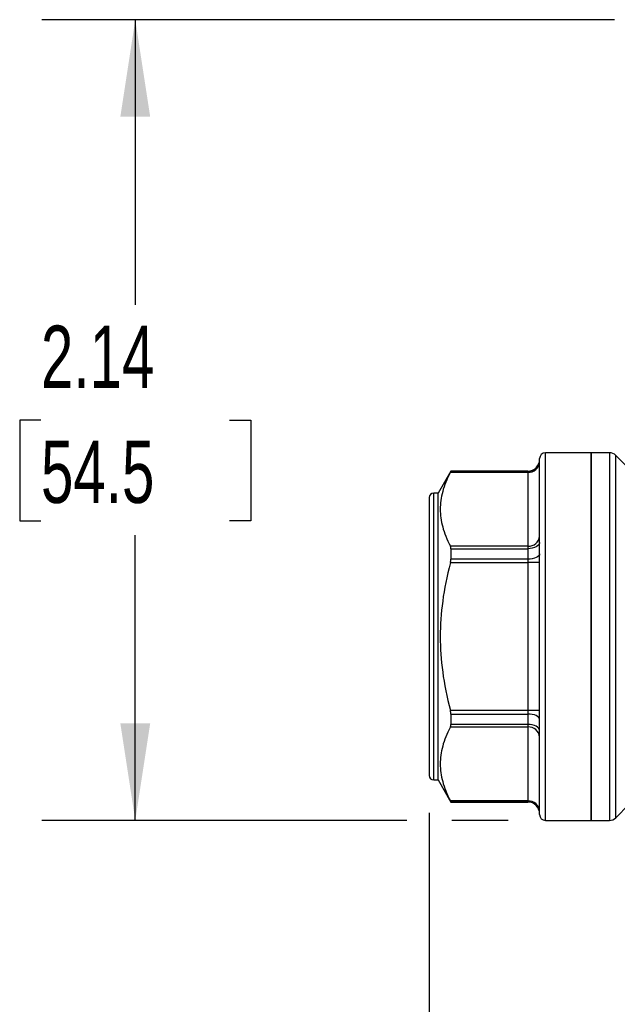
# Model space of a CAD drawing. Header units: inches. Extents: x 0.5 to 21.5, y 0.5 to 16.5.
# Tile 3 of 19: x 4.1 to 5.7, y 4.7 to 7.4. Entities that reach past the tile are written whole.
import ezdxf

# ---------------------------------------------------------------- set-up
doc = ezdxf.new("R2010")
doc.units = ezdxf.units.IN
doc.header["$LTSCALE"] = 2
doc.header["$MEASUREMENT"] = 0
doc.linetypes.add('SLD-Solid', pattern=[0])
doc.layers.add('DIMENSIONS', color=140, linetype='SLD-Solid', lineweight=25)
doc.styles.add('SLDTEXTSTYLE0', font='TXT', dxfattribs={"width": 0.7})
doc.dimstyles.new('SLDDIMSTYLE1', dxfattribs={"dimtxt": 0.169922, "dimasz": 0.26, "dimexe": 0, "dimexo": 0.0625, "dimgap": 0.04248, "dimtad": 0, "dimtih": 1, "dimtoh": 1, "dimrnd": 1e-09, "dimzin": 12, "dimdsep": 46, "dimtxsty": 'SLDTEXTSTYLE0', "dimsah": 1, "dimcen": 0.09, "dimadec": 0, "dimazin": 3, "dimtfac": 1, "dimtmove": 0, "dimatfit": 0, "dimfxl": 0, "dimfrac": 2, "dimtolj": 1, "dimtzin": 12, "dimarcsym": 0})
doc.dimstyles.new('SLDDIMSTYLE3', dxfattribs={"dimtxt": 0.169922, "dimasz": 0.26, "dimexe": 0, "dimexo": 0.0625, "dimgap": 0.04248, "dimtad": 0, "dimtih": 1, "dimtoh": 1, "dimrnd": 1e-09, "dimzin": 12, "dimdsep": 46, "dimtxsty": 'SLDTEXTSTYLE0', "dimsah": 1, "dimcen": 0.09, "dimadec": 0, "dimazin": 3, "dimtfac": 1, "dimtofl": 0, "dimtmove": 0, "dimatfit": 3, "dimfxl": 0, "dimfrac": 2, "dimtolj": 1, "dimtzin": 12, "dimarcsym": 0})

# ---------------------------------------------------------------- blocks, each defined once
blk = doc.blocks.new('_D_1')
at = {"layer": 'DIMENSIONS'}
for p, q in [((5.169, 5.2409), (5.169, 3.2386)), ((6.9407, 5.2409), (6.9407, 3.2386)), ((5.169, 3.4886), (4.669, 3.4886)), ((5.8024, 3.4886), (5.7453, 3.4886)), ((5.7453, 3.4886), (5.7453, 3.2185)), ((6.3073, 3.4886), (6.3644, 3.4886)), ((6.3644, 3.4886), (6.3644, 3.2185)), ((6.9407, 3.4886), (7.4407, 3.4886)), ((5.7453, 3.2185), (5.8024, 3.2185)), ((6.3644, 3.2185), (6.3073, 3.2185))]:
    blk.add_line(p, q, dxfattribs=at)
for points in [[(5.169, 3.4886), (4.909, 3.5286), (4.909, 3.4486)], [(6.9407, 3.4886), (7.2007, 3.4486), (7.2007, 3.5286)]]:
    blk.add_solid(points, dxfattribs=at)
at = {"layer": 'DIMENSIONS', "char_height": 0.16667, "attachment_point": 1, "style": 'SLDTEXTSTYLE0'}
for s, insert in [('1.77', (5.8024, 3.7415)), ('45.0', (5.8024, 3.4334))]:
    blk.add_mtext(s, dxfattribs=dict(at, insert=insert))
blk = doc.blocks.new('_D_3')
at = {"layer": 'DIMENSIONS'}
for p, q in [((5.665, 7.3646), (4.1316, 7.3646)), ((4.3816, 7.3646), (4.3816, 6.6008)), ((4.1291, 6.2927), (4.0721, 6.2927)), ((4.0721, 6.2927), (4.0721, 6.0227)), ((4.6341, 6.2927), (4.6911, 6.2927)), ((4.6911, 6.2927), (4.6911, 6.0227)), ((4.0721, 6.0227), (4.1291, 6.0227)), ((4.6911, 6.0227), (4.6341, 6.0227)), ((4.3816, 5.2209), (4.3816, 5.9846)), ((5.109, 5.2209), (4.1316, 5.2209)), ((5.38, 5.2209), (5.229, 5.2209))]:
    blk.add_line(p, q, dxfattribs=at)
for points in [[(4.3816, 7.3646), (4.3416, 7.1046), (4.4216, 7.1046)], [(4.3816, 5.2209), (4.4216, 5.4809), (4.3416, 5.4809)]]:
    blk.add_solid(points, dxfattribs=at)
at = {"layer": 'DIMENSIONS', "char_height": 0.16667, "attachment_point": 1, "style": 'SLDTEXTSTYLE0'}
for s, insert in [('2.14', (4.1291, 6.5456)), ('54.5', (4.1291, 6.2375))]:
    blk.add_mtext(s, dxfattribs=dict(at, insert=insert))

msp = doc.modelspace()

# ---------------------------------------------------------------- linework, layer by layer
for p, q in [((5.6021, 6.2051), (5.48, 6.2051)), ((5.48, 5.2209), (5.48, 6.2051)), ((5.6514, 6.2051), (5.6021, 6.2051)), ((5.6021, 6.2051), (5.6021, 5.2209)), ((5.6021, 5.2209), (5.6021, 6.2051)), ((5.6514, 6.2051), (5.6514, 5.2209)), ((5.7034, 6.1628), (5.6681, 6.1982)), ((5.6681, 5.2278), (5.6681, 6.1982)), ((5.4643, 5.2366), (5.4643, 6.1894)), ((5.2267, 6.1559), (5.1926, 6.0968)), ((5.2255, 6.153), (5.4328, 6.153)), ((5.4328, 6.1559), (5.2267, 6.1559)), ((5.2267, 6.1559), (5.2267, 6.1556)), ((5.4328, 6.1556), (5.2267, 6.1556)), ((5.4328, 6.1559), (5.4328, 6.1556)), ((5.4328, 6.1556), (5.4328, 6.153)), ((5.4328, 6.153), (5.4328, 5.9549)), ((5.1926, 6.0968), (5.1808, 6.0968)), ((5.1808, 5.3291), (5.1808, 6.0968)), ((5.1926, 5.3291), (5.1926, 6.0968)), ((5.169, 6.085), (5.169, 5.3409)), ((5.4328, 5.9549), (5.2255, 5.9549)), ((5.2267, 5.9483), (5.2267, 5.9203)), ((5.2267, 5.9483), (5.4328, 5.9483)), ((5.4328, 5.9549), (5.4328, 5.9483)), ((5.4328, 5.9483), (5.4328, 5.9203)), ((5.2255, 5.9111), (5.4328, 5.9111)), ((5.4328, 5.9203), (5.2267, 5.9203)), ((5.4328, 5.9203), (5.4328, 5.9111)), ((5.4643, 5.9111), (5.4328, 5.9111)), ((5.4328, 5.9111), (5.4328, 5.5149)), ((5.4328, 5.5149), (5.2255, 5.5149)), ((5.4328, 5.5149), (5.4328, 5.5057)), ((5.4643, 5.5149), (5.4328, 5.5149)), ((5.2267, 5.5057), (5.4328, 5.5057)), ((5.2267, 5.5057), (5.2267, 5.4777)), ((5.4328, 5.5057), (5.4328, 5.4777)), ((5.2255, 5.4711), (5.4328, 5.4711)), ((5.4328, 5.4777), (5.2267, 5.4777)), ((5.4328, 5.4777), (5.4328, 5.4711)), ((5.4328, 5.4711), (5.4328, 5.273)), ((5.1808, 5.3291), (5.1926, 5.3291)), ((5.1926, 5.3291), (5.2267, 5.2701)), ((5.4328, 5.273), (5.2255, 5.273)), ((5.4328, 5.273), (5.4328, 5.2704)), ((5.2267, 5.2704), (5.2267, 5.2701)), ((5.2267, 5.2704), (5.4328, 5.2704)), ((5.2267, 5.2701), (5.4328, 5.2701)), ((5.4328, 5.2704), (5.4328, 5.2701)), ((5.6681, 5.2278), (5.7034, 5.2632)), ((5.48, 5.2209), (5.6021, 5.2209)), ((5.6021, 5.2209), (5.6514, 5.2209))]:
    msp.add_line(p, q)
at = {"flags": 128}
for points in [[(5.4643, 5.9651), (5.4637, 5.9618), (5.4619, 5.9586), (5.459, 5.9558), (5.4551, 5.9532), (5.4503, 5.9511), (5.4448, 5.9496), (5.4389, 5.9486), (5.4328, 5.9483)], [(5.4643, 5.935), (5.4637, 5.9321), (5.4619, 5.9294), (5.459, 5.9268), (5.4551, 5.9246), (5.4503, 5.9228), (5.4448, 5.9214), (5.4389, 5.9206), (5.4328, 5.9203)], [(5.4643, 5.491), (5.4637, 5.4938), (5.4619, 5.4966), (5.459, 5.4991), (5.4551, 5.5014), (5.4503, 5.5032), (5.4448, 5.5046), (5.4389, 5.5054), (5.4328, 5.5057)], [(5.4643, 5.4609), (5.4637, 5.4642), (5.4619, 5.4673), (5.459, 5.4702), (5.4551, 5.4728), (5.4503, 5.4748), (5.4448, 5.4764), (5.4389, 5.4773), (5.4328, 5.4777)]]:
    msp.add_lwpolyline(points, dxfattribs=at)
for centre, radius, start, end in [((5.48, 6.1894), 0.0157, 90, 180), ((5.6514, 6.1815), 0.0236, 45, 90), ((5.4328, 6.1874), 0.0315, 270, 360), ((5.4328, 6.1871), 0.0315, 269.9809, 359.9808), ((5.4348, 6.1825), 0.0296, 266.1887, 355.5981), ((5.1808, 6.085), 0.0118, 90, 180), ((5.4348, 5.9845), 0.0296, 266.1887, 355.5981), ((5.4348, 5.4415), 0.0296, 4.4019, 93.8113), ((5.1808, 5.3409), 0.0118, 180, 270), ((5.4348, 5.2434), 0.0296, 4.4019, 93.8113), ((5.4328, 5.2389), 0.0315, 0.0192, 90.0191), ((5.4328, 5.2386), 0.0315, 0, 90), ((5.48, 5.2366), 0.0157, 180, 270), ((5.6514, 5.2445), 0.0236, 270, 315)]:
    msp.add_arc(centre, radius, start, end)
for points in [[(5.2255, 6.153), (5.2159, 6.1345), (5.2092, 6.1176), (5.2004, 6.0851), (5.1983, 6.0695), (5.1983, 6.0384), (5.2004, 6.0228), (5.2092, 5.9903), (5.2159, 5.9734), (5.2255, 5.9549)], [(5.2255, 5.9111), (5.2159, 5.8741), (5.2092, 5.8403), (5.2004, 5.7753), (5.1983, 5.7441), (5.1983, 5.6818), (5.2004, 5.6507), (5.2092, 5.5857), (5.2159, 5.5519), (5.2255, 5.5149)], [(5.2255, 5.4711), (5.2159, 5.4526), (5.2092, 5.4357), (5.2004, 5.4032), (5.1983, 5.3876), (5.1983, 5.3565), (5.2004, 5.3409), (5.2092, 5.3084), (5.2159, 5.2915), (5.2255, 5.273)]]:
    msp.add_open_spline(points, degree=3, knots=[0, 0, 0, 0, 0.25, 0.25, 0.5, 0.5, 0.75, 0.75, 1, 1, 1, 1])
for points in [[(5.2255, 6.153), (5.2263, 6.1546), (5.2267, 6.1555), (5.2267, 6.1556)], [(5.2267, 5.9483), (5.2267, 5.9511), (5.2263, 5.9533), (5.2255, 5.9549)], [(5.2255, 5.9111), (5.2263, 5.9142), (5.2267, 5.9174), (5.2267, 5.9203)], [(5.2267, 5.5057), (5.2267, 5.5086), (5.2263, 5.5118), (5.2255, 5.5149)], [(5.2255, 5.4711), (5.2263, 5.4726), (5.2267, 5.4749), (5.2267, 5.4777)], [(5.2267, 5.2704), (5.2267, 5.2705), (5.2263, 5.2714), (5.2255, 5.273)]]:
    msp.add_open_spline(points, degree=3)

# ---------------------------------------------------------------- dimensions: what is measured, and where the dimension line sits
at = {"layer": 'DIMENSIONS'}
dim = msp.add_linear_dim(base=(4.3816, 5.2209), p1=(5.765, 7.3646), p2=(5.48, 5.2209), angle=90, dimstyle='SLDDIMSTYLE3', dxfattribs=at)
dim.commit()
dim.dimension.update_dxf_attribs({"geometry": '_D_3', "text_midpoint": (4.3816, 6.2927), "dimtype": 160})
dim = msp.add_linear_dim(base=(5.169, 3.4886), p1=(6.9407, 5.3409), p2=(5.169, 5.3409), dimstyle='SLDDIMSTYLE1', dxfattribs=at)
dim.commit()
dim.dimension.update_dxf_attribs({"geometry": '_D_1', "text_midpoint": (6.0548, 3.4886), "dimtype": 160})

doc.saveas('drawing.dxf')
